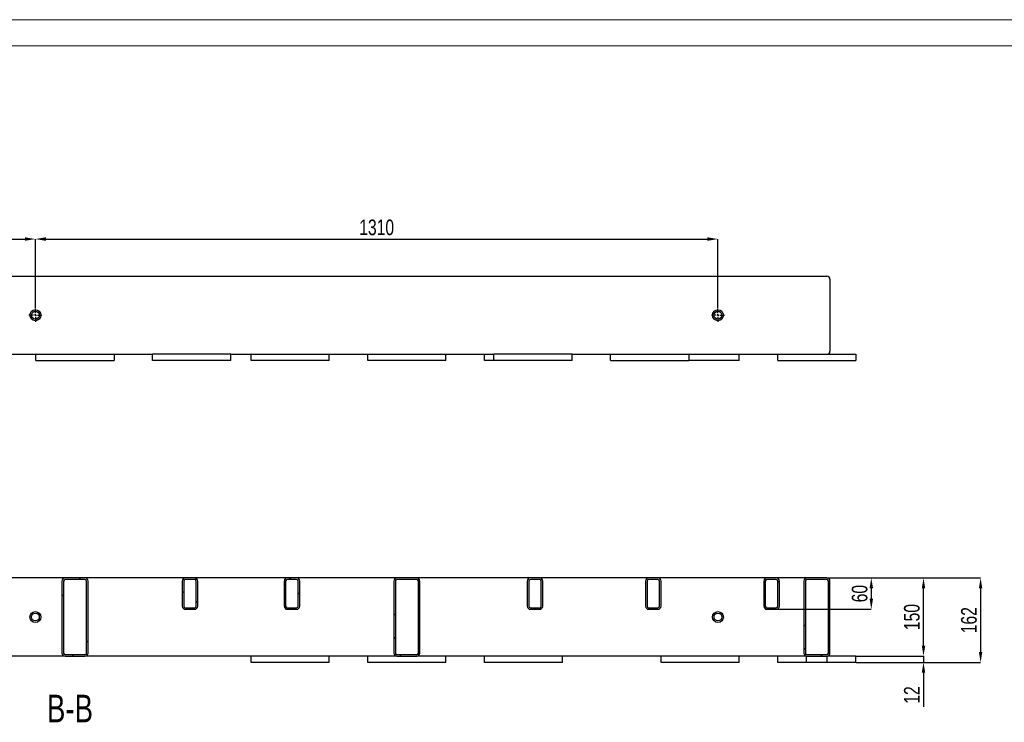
# Model space of a CAD drawing. Header units: millimetres. Extents: x 0 to 841, y 0 to 594.
# Tile 4 of 9: x 219 to 408, y 459 to 594. Entities that reach past the tile are written whole.
import ezdxf

# ---------------------------------------------------------------- set-up
doc = ezdxf.new("R2010")
doc.units = ezdxf.units.MM
doc.header["$PDSIZE"] = -1
doc.linetypes.add('CENTERX2', pattern=[20.32, 12.7, -2.54, 2.54, -2.54])
for name, color, linetype in [('COTES', 1, 'Continuous'), ('NOTES', 6, 'Continuous'), ('TRAIT-FINS', 9, 'Continuous'), ('TRAIT-MIXTES', 3, 'CENTERX2')]:
    doc.layers.add(name, color=color, linetype=linetype)
doc.layers.add('TRAIT-FORT', color=4, linetype='Continuous', lineweight=25)
doc.styles.add('SLDTEXTSTYLE0', font='TXT', dxfattribs={"width": 0.75})
doc.dimstyles.new('SLDDIMSTYLE0', dxfattribs={"dimtxt": 3, "dimasz": 2, "dimexe": 0, "dimexo": 0.0625, "dimgap": 0.75, "dimtad": 1, "dimdec": 0, "dimlfac": 10, "dimrnd": 1e-09, "dimzin": 12, "dimdsep": 46, "dimtxsty": 'SLDTEXTSTYLE0', "dimsah": 1, "dimcen": 0.09, "dimadec": 0, "dimazin": 3, "dimtfac": 1, "dimtdec": 0, "dimtofl": 0, "dimtmove": 0, "dimatfit": 3, "dimfxl": 1, "dimfrac": 2, "dimtolj": 1, "dimtzin": 12, "dimarcsym": 0})
doc.dimstyles.new('SLDDIMSTYLE1', dxfattribs={"dimtxt": 3, "dimasz": 2, "dimexe": 0, "dimexo": 0.0625, "dimgap": 0.75, "dimtad": 1, "dimdec": 0, "dimlfac": 10, "dimrnd": 1e-09, "dimzin": 12, "dimdsep": 46, "dimtxsty": 'SLDTEXTSTYLE0', "dimsah": 1, "dimcen": 0.09, "dimadec": 0, "dimazin": 3, "dimtfac": 1, "dimtdec": 0, "dimtmove": 0, "dimatfit": 0, "dimfxl": 1, "dimfrac": 2, "dimtolj": 1, "dimtzin": 12, "dimarcsym": 0})
pattern_1 = [(45, (0, 0), (-13.4704, 13.4704), []), (45, (4.49, 2e-323), (-13.4704, 13.4704), []), (45, (8.98, 4e-323), (-13.4704, 13.4704), []), (45, (13.47, 6e-323), (-13.4704, 13.4704), [])]

# ---------------------------------------------------------------- blocks, each defined once
blk = doc.blocks.new('_D_40')
at = {"layer": 'COTES', "color": 0, "lineweight": -2, "transparency": 16777216}
for p, q in [((374.26, 486.86), (382.74, 486.86)), ((382.74, 484.86), (382.74, 482.86)), ((364.56, 480.86), (382.74, 480.86))]:
    blk.add_line(p, q, dxfattribs=at)
at = {"layer": 'COTES', "color": 0, "transparency": 16777216}
for points in [[(382.41, 484.86), (383.08, 484.86), (382.74, 486.86)], [(382.41, 482.86), (383.08, 482.86), (382.74, 480.86)]]:
    blk.add_solid(points, dxfattribs=at)
at = {"layer": 'Defpoints', "color": 0, "transparency": 16777216}
for p in [(374.2, 486.86), (364.5, 480.86), (382.74, 480.86)]:
    blk.add_point(p, dxfattribs=at)
at = {"layer": 'COTES', "color": 0, "transparency": 16777216, "insert": (378.99, 483.86), "char_height": 3, "attachment_point": 2, "rotation": 90, "style": 'SLDTEXTSTYLE0'}
blk.add_mtext('\\A1;60', dxfattribs=at)
blk = doc.blocks.new('_D_41')
at = {"layer": 'COTES', "color": 0, "lineweight": -2, "transparency": 16777216}
for p, q in [((374.26, 486.86), (392.76, 486.86)), ((392.76, 473.86), (392.76, 484.86)), ((379.86, 471.86), (392.76, 471.86))]:
    blk.add_line(p, q, dxfattribs=at)
at = {"layer": 'COTES', "color": 0, "transparency": 16777216}
for points in [[(392.43, 484.86), (393.1, 484.86), (392.76, 486.86)], [(392.43, 473.86), (393.1, 473.86), (392.76, 471.86)]]:
    blk.add_solid(points, dxfattribs=at)
at = {"layer": 'Defpoints', "color": 0, "transparency": 16777216}
for p in [(374.2, 486.86), (392.76, 486.86), (379.8, 471.86)]:
    blk.add_point(p, dxfattribs=at)
at = {"layer": 'COTES', "color": 0, "transparency": 16777216, "insert": (389.01, 479.36), "char_height": 3, "attachment_point": 2, "rotation": 90, "style": 'SLDTEXTSTYLE0'}
blk.add_mtext('\\A1;150', dxfattribs=at)
blk = doc.blocks.new('_D_42')
at = {"layer": 'COTES', "color": 0, "lineweight": -2, "transparency": 16777216}
for p, q in [((392.76, 473.86), (392.76, 475.86)), ((379.86, 471.86), (392.76, 471.86)), ((379.86, 470.66), (392.76, 470.66)), ((392.76, 471.86), (392.76, 470.66)), ((392.76, 468.66), (392.76, 462.16))]:
    blk.add_line(p, q, dxfattribs=at)
at = {"layer": 'COTES', "color": 0, "transparency": 16777216}
for points in [[(392.43, 473.86), (393.1, 473.86), (392.76, 471.86)], [(392.43, 468.66), (393.1, 468.66), (392.76, 470.66)]]:
    blk.add_solid(points, dxfattribs=at)
at = {"layer": 'Defpoints', "color": 0, "transparency": 16777216}
for p in [(379.8, 471.86), (379.8, 470.66), (392.76, 471.86)]:
    blk.add_point(p, dxfattribs=at)
at = {"layer": 'COTES', "color": 0, "transparency": 16777216, "insert": (389.01, 464.41), "char_height": 3, "attachment_point": 2, "rotation": 90, "style": 'SLDTEXTSTYLE0'}
blk.add_mtext('\\A1;12', dxfattribs=at)
blk = doc.blocks.new('_D_43')
at = {"layer": 'COTES', "color": 0, "lineweight": -2, "transparency": 16777216}
for p, q in [((374.26, 486.86), (403.72, 486.86)), ((403.72, 484.86), (403.72, 472.66)), ((379.86, 470.66), (403.72, 470.66))]:
    blk.add_line(p, q, dxfattribs=at)
at = {"layer": 'COTES', "color": 0, "transparency": 16777216}
for points in [[(403.39, 484.86), (404.06, 484.86), (403.72, 486.86)], [(403.39, 472.66), (404.06, 472.66), (403.72, 470.66)]]:
    blk.add_solid(points, dxfattribs=at)
at = {"layer": 'Defpoints', "color": 0, "transparency": 16777216}
for p in [(374.2, 486.86), (379.8, 470.66), (403.72, 470.66)]:
    blk.add_point(p, dxfattribs=at)
at = {"layer": 'COTES', "color": 0, "transparency": 16777216, "insert": (399.97, 478.76), "char_height": 3, "attachment_point": 2, "rotation": 90, "style": 'SLDTEXTSTYLE0'}
blk.add_mtext('\\A1;162', dxfattribs=at)
blk = doc.blocks.new('_D_44')
at = {"layer": 'COTES', "color": 0, "lineweight": -2, "transparency": 16777216}
for p, q in [((103.3, 538.61), (103.3, 551.9)), ((105.3, 551.9), (220.3, 551.9)), ((222.3, 538.61), (222.3, 551.9))]:
    blk.add_line(p, q, dxfattribs=at)
at = {"layer": 'COTES', "color": 0, "transparency": 16777216}
for points in [[(105.3, 552.24), (105.3, 551.57), (103.3, 551.9)], [(220.3, 552.24), (220.3, 551.57), (222.3, 551.9)]]:
    blk.add_solid(points, dxfattribs=at)
at = {"layer": 'Defpoints', "color": 0, "transparency": 16777216}
for p in [(222.3, 551.9), (103.3, 538.54), (222.3, 538.54)]:
    blk.add_point(p, dxfattribs=at)
at = {"layer": 'COTES', "color": 0, "transparency": 16777216, "insert": (162.8, 555.65), "char_height": 3, "attachment_point": 2, "style": 'SLDTEXTSTYLE0'}
blk.add_mtext('\\A1;1190', dxfattribs=at)
blk = doc.blocks.new('_D_45')
at = {"layer": 'COTES', "color": 0, "lineweight": -2, "transparency": 16777216}
for p, q in [((222.3, 538.61), (222.3, 551.9)), ((224.3, 551.9), (351.3, 551.9)), ((353.3, 538.61), (353.3, 551.9))]:
    blk.add_line(p, q, dxfattribs=at)
at = {"layer": 'COTES', "color": 0, "transparency": 16777216}
for points in [[(224.3, 552.24), (224.3, 551.57), (222.3, 551.9)], [(351.3, 552.24), (351.3, 551.57), (353.3, 551.9)]]:
    blk.add_solid(points, dxfattribs=at)
at = {"layer": 'Defpoints', "color": 0, "transparency": 16777216}
for p in [(353.3, 551.9), (222.3, 538.54), (353.3, 538.54)]:
    blk.add_point(p, dxfattribs=at)
at = {"layer": 'COTES', "color": 0, "transparency": 16777216, "insert": (287.8, 555.65), "char_height": 3, "attachment_point": 2, "style": 'SLDTEXTSTYLE0'}
blk.add_mtext('\\A1;1310', dxfattribs=at)
blk = doc.blocks.new('SW_CENTERMARKSYMBOL_4')
at = {"layer": 'TRAIT-MIXTES', "color": 0}
for p, q in [((-0.4, 0), (-1.25, 0)), ((0, 0), (-0.2, 0)), ((0, 0.4), (0, 1.25)), ((0, 0), (0, 0.2)), ((0, 0), (0, -0.2)), ((0, 0), (0.2, 0)), ((0.4, 0), (1.25, 0)), ((0, -0.4), (0, -1.25))]:
    blk.add_line(p, q, dxfattribs=at)
blk = doc.blocks.new('SW_CENTERMARKSYMBOL_5')
at = {"layer": 'TRAIT-MIXTES', "color": 0}
for p, q in [((-0.4, 0), (-1.25, 0)), ((0, 0), (-0.2, 0)), ((0, 0.4), (0, 1.25)), ((0, 0), (0, 0.2)), ((0, 0), (0, -0.2)), ((0, 0), (0.2, 0)), ((0.4, 0), (1.25, 0)), ((0, -0.4), (0, -1.25))]:
    blk.add_line(p, q, dxfattribs=at)

msp = doc.modelspace()

# ---------------------------------------------------------------- hatches: boundary and pattern name
at = {"layer": 'TRAIT-FINS'}
h = msp.add_hatch(dxfattribs=at)
h.set_pattern_fill('DIN 201 ACIER ET FONTE', color=256, style=0, pattern_type=2)
h.set_pattern_definition(pattern_1)
edge = h.paths.add_edge_path(flags=0)
edge.add_line((227.4, 486.26), (227.4, 472.46))
edge.add_arc((228, 472.46), 0.6, 180, 270)
edge.add_line((228, 471.86), (231.8, 471.86))
edge.add_arc((231.8, 472.46), 0.6, 270, 360)
edge.add_line((232.4, 472.46), (232.4, 486.26))
edge.add_arc((231.8, 486.26), 0.6, 0, 90)
edge.add_line((231.8, 486.86), (228, 486.86))
edge.add_arc((228, 486.26), 0.6, 90, 180)
edge = h.paths.add_edge_path(flags=0)
edge.add_arc((228, 472.46), 0.3, 180, 270, ccw=False)
edge.add_line((227.7, 472.46), (227.7, 486.26))
edge.add_arc((228, 486.26), 0.3, 90, 180, ccw=False)
edge.add_line((228, 486.56), (231.8, 486.56))
edge.add_arc((231.8, 486.26), 0.3, 0, 90, ccw=False)
edge.add_line((232.1, 486.26), (232.1, 472.46))
edge.add_arc((231.8, 472.46), 0.3, 270, 360, ccw=False)
edge.add_line((231.8, 472.16), (228, 472.16))
h = msp.add_hatch(dxfattribs=at)
h.set_pattern_fill('DIN 201 ACIER ET FONTE', color=256, style=0, pattern_type=2)
h.set_pattern_definition(pattern_1)
edge = h.paths.add_edge_path(flags=0)
edge.add_line((251.07, 480.86), (252.87, 480.86))
edge.add_arc((252.87, 481.46), 0.6, 270, 360)
edge.add_line((253.47, 481.46), (253.47, 486.26))
edge.add_arc((252.87, 486.26), 0.6, 0, 90)
edge.add_line((252.87, 486.86), (251.07, 486.86))
edge.add_arc((251.07, 486.26), 0.6, 90, 180)
edge.add_line((250.47, 486.26), (250.47, 481.46))
edge.add_arc((251.07, 481.46), 0.6, 180, 270)
edge = h.paths.add_edge_path(flags=0)
edge.add_arc((252.87, 481.46), 0.3, 270, 360, ccw=False)
edge.add_line((252.87, 481.16), (251.07, 481.16))
edge.add_arc((251.07, 481.46), 0.3, 180, 270, ccw=False)
edge.add_line((250.77, 481.46), (250.77, 486.26))
edge.add_arc((251.07, 486.26), 0.3, 90, 180, ccw=False)
edge.add_line((251.07, 486.56), (252.87, 486.56))
edge.add_arc((252.87, 486.26), 0.3, 0, 90, ccw=False)
edge.add_line((253.17, 486.26), (253.17, 481.46))
h = msp.add_hatch(dxfattribs=at)
h.set_pattern_fill('DIN 201 ACIER ET FONTE', color=256, style=0, pattern_type=2)
h.set_pattern_definition(pattern_1)
edge = h.paths.add_edge_path(flags=0)
edge.add_line((270.63, 480.86), (272.43, 480.86))
edge.add_arc((272.43, 481.46), 0.6, 270, 360)
edge.add_line((273.03, 481.46), (273.03, 486.26))
edge.add_arc((272.43, 486.26), 0.6, 0, 90)
edge.add_line((272.43, 486.86), (270.63, 486.86))
edge.add_arc((270.63, 486.26), 0.6, 90, 180)
edge.add_line((270.03, 486.26), (270.03, 481.46))
edge.add_arc((270.63, 481.46), 0.6, 180, 270)
edge = h.paths.add_edge_path(flags=0)
edge.add_arc((272.43, 481.46), 0.3, 270, 360, ccw=False)
edge.add_line((272.43, 481.16), (270.63, 481.16))
edge.add_arc((270.63, 481.46), 0.3, 180, 270, ccw=False)
edge.add_line((270.33, 481.46), (270.33, 486.26))
edge.add_arc((270.63, 486.26), 0.3, 90, 180, ccw=False)
edge.add_line((270.63, 486.56), (272.43, 486.56))
edge.add_arc((272.43, 486.26), 0.3, 0, 90, ccw=False)
edge.add_line((272.73, 486.26), (272.73, 481.46))
h = msp.add_hatch(dxfattribs=at)
h.set_pattern_fill('DIN 201 ACIER ET FONTE', color=256, style=0, pattern_type=2)
h.set_pattern_definition(pattern_1)
edge = h.paths.add_edge_path(flags=0)
edge.add_line((291.1, 486.26), (291.1, 472.46))
edge.add_arc((291.7, 472.46), 0.6, 180, 270)
edge.add_line((291.7, 471.86), (295.5, 471.86))
edge.add_arc((295.5, 472.46), 0.6, 270, 360)
edge.add_line((296.1, 472.46), (296.1, 486.26))
edge.add_arc((295.5, 486.26), 0.6, 0, 90)
edge.add_line((295.5, 486.86), (291.7, 486.86))
edge.add_arc((291.7, 486.26), 0.6, 90, 180)
edge = h.paths.add_edge_path(flags=0)
edge.add_arc((291.7, 472.46), 0.3, 180, 270, ccw=False)
edge.add_line((291.4, 472.46), (291.4, 486.26))
edge.add_arc((291.7, 486.26), 0.3, 90, 180, ccw=False)
edge.add_line((291.7, 486.56), (295.5, 486.56))
edge.add_arc((295.5, 486.26), 0.3, 0, 90, ccw=False)
edge.add_line((295.8, 486.26), (295.8, 472.46))
edge.add_arc((295.5, 472.46), 0.3, 270, 360, ccw=False)
edge.add_line((295.5, 472.16), (291.7, 472.16))
h = msp.add_hatch(dxfattribs=at)
h.set_pattern_fill('DIN 201 ACIER ET FONTE', color=256, style=0, pattern_type=2)
h.set_pattern_definition(pattern_1)
edge = h.paths.add_edge_path(flags=0)
edge.add_line((317.3, 480.86), (319.1, 480.86))
edge.add_arc((319.1, 481.46), 0.6, 270, 360)
edge.add_line((319.7, 481.46), (319.7, 486.26))
edge.add_arc((319.1, 486.26), 0.6, 0, 90)
edge.add_line((319.1, 486.86), (317.3, 486.86))
edge.add_arc((317.3, 486.26), 0.6, 90, 180)
edge.add_line((316.7, 486.26), (316.7, 481.46))
edge.add_arc((317.3, 481.46), 0.6, 180, 270)
edge = h.paths.add_edge_path(flags=0)
edge.add_arc((319.1, 481.46), 0.3, 270, 360, ccw=False)
edge.add_line((319.1, 481.16), (317.3, 481.16))
edge.add_arc((317.3, 481.46), 0.3, 180, 270, ccw=False)
edge.add_line((317, 481.46), (317, 486.26))
edge.add_arc((317.3, 486.26), 0.3, 90, 180, ccw=False)
edge.add_line((317.3, 486.56), (319.1, 486.56))
edge.add_arc((319.1, 486.26), 0.3, 0, 90, ccw=False)
edge.add_line((319.4, 486.26), (319.4, 481.46))
h = msp.add_hatch(dxfattribs=at)
h.set_pattern_fill('DIN 201 ACIER ET FONTE', color=256, style=0, pattern_type=2)
h.set_pattern_definition(pattern_1)
edge = h.paths.add_edge_path(flags=0)
edge.add_line((340, 480.86), (341.8, 480.86))
edge.add_arc((341.8, 481.46), 0.6, 270, 360)
edge.add_line((342.4, 481.46), (342.4, 486.26))
edge.add_arc((341.8, 486.26), 0.6, 0, 90)
edge.add_line((341.8, 486.86), (340, 486.86))
edge.add_arc((340, 486.26), 0.6, 90, 180)
edge.add_line((339.4, 486.26), (339.4, 481.46))
edge.add_arc((340, 481.46), 0.6, 180, 270)
edge = h.paths.add_edge_path(flags=0)
edge.add_arc((341.8, 481.46), 0.3, 270, 360, ccw=False)
edge.add_line((341.8, 481.16), (340, 481.16))
edge.add_arc((340, 481.46), 0.3, 180, 270, ccw=False)
edge.add_line((339.7, 481.46), (339.7, 486.26))
edge.add_arc((340, 486.26), 0.3, 90, 180, ccw=False)
edge.add_line((340, 486.56), (341.8, 486.56))
edge.add_arc((341.8, 486.26), 0.3, 0, 90, ccw=False)
edge.add_line((342.1, 486.26), (342.1, 481.46))
h = msp.add_hatch(dxfattribs=at)
h.set_pattern_fill('DIN 201 ACIER ET FONTE', color=256, style=0, pattern_type=2)
h.set_pattern_definition(pattern_1)
edge = h.paths.add_edge_path(flags=0)
edge.add_line((362.7, 480.86), (364.5, 480.86))
edge.add_arc((364.5, 481.46), 0.6, 270, 360)
edge.add_line((365.1, 481.46), (365.1, 486.26))
edge.add_arc((364.5, 486.26), 0.6, 0, 90)
edge.add_line((364.5, 486.86), (362.7, 486.86))
edge.add_arc((362.7, 486.26), 0.6, 90, 180)
edge.add_line((362.1, 486.26), (362.1, 481.46))
edge.add_arc((362.7, 481.46), 0.6, 180, 270)
edge = h.paths.add_edge_path(flags=0)
edge.add_arc((364.5, 481.46), 0.3, 270, 360, ccw=False)
edge.add_line((364.5, 481.16), (362.7, 481.16))
edge.add_arc((362.7, 481.46), 0.3, 180, 270, ccw=False)
edge.add_line((362.4, 481.46), (362.4, 486.26))
edge.add_arc((362.7, 486.26), 0.3, 90, 180, ccw=False)
edge.add_line((362.7, 486.56), (364.5, 486.56))
edge.add_arc((364.5, 486.26), 0.3, 0, 90, ccw=False)
edge.add_line((364.8, 486.26), (364.8, 481.46))
h = msp.add_hatch(dxfattribs=at)
h.set_pattern_fill('DIN 201 ACIER ET FONTE', color=256, style=0, pattern_type=2)
h.set_pattern_definition(pattern_1)
edge = h.paths.add_edge_path(flags=0)
edge.add_line((370.4, 471.86), (374.2, 471.86))
edge.add_arc((374.2, 472.46), 0.6, 270, 360)
edge.add_line((374.8, 472.46), (374.8, 486.26))
edge.add_arc((374.2, 486.26), 0.6, 0, 90)
edge.add_line((374.2, 486.86), (370.4, 486.86))
edge.add_arc((370.4, 486.26), 0.6, 90, 180)
edge.add_line((369.8, 486.26), (369.8, 472.46))
edge.add_arc((370.4, 472.46), 0.6, 180, 270)
edge = h.paths.add_edge_path(flags=0)
edge.add_arc((374.2, 472.46), 0.3, 270, 360, ccw=False)
edge.add_line((374.2, 472.16), (370.4, 472.16))
edge.add_arc((370.4, 472.46), 0.3, 180, 270, ccw=False)
edge.add_line((370.1, 472.46), (370.1, 486.26))
edge.add_arc((370.4, 486.26), 0.3, 90, 180, ccw=False)
edge.add_line((370.4, 486.56), (374.2, 486.56))
edge.add_arc((374.2, 486.26), 0.3, 0, 90, ccw=False)
edge.add_line((374.5, 486.26), (374.5, 472.46))

# ---------------------------------------------------------------- linework, layer by layer
at = {"lineweight": 18}
for p, q in [((841, 594), (0, 594)), ((836, 589), (5, 589))]:
    msp.add_line(p, q, dxfattribs=at)
at = {"layer": 'TRAIT-FORT', "lineweight": 25}
for p, q in [((83.9, 544.79), (374.2, 544.79)), ((374.8, 544.19), (374.8, 530.39)), ((215, 529.79), (222.4, 529.79)), ((222.4, 528.59), (222.4, 529.79)), ((222.4, 529.79), (237.4, 529.79)), ((237.4, 529.79), (244.8, 529.79)), ((237.4, 529.79), (237.4, 528.59)), ((244.8, 528.59), (244.8, 529.79)), ((259.8, 529.79), (244.8, 529.79)), ((259.8, 529.79), (310.3, 529.79)), ((259.8, 528.59), (259.8, 529.79)), ((263.7, 528.59), (263.7, 529.79)), ((278.7, 528.59), (278.7, 529.79)), ((286.1, 528.59), (286.1, 529.79)), ((301.1, 528.59), (301.1, 529.79)), ((308.5, 528.59), (308.5, 529.79)), ((310.3, 528.59), (310.3, 529.79)), ((325.3, 529.79), (310.3, 529.79)), ((325.3, 529.79), (332.7, 529.79)), ((325.3, 528.59), (325.3, 529.79)), ((332.7, 528.59), (332.7, 529.79)), ((332.7, 529.79), (347.7, 529.79)), ((347.7, 529.79), (364.8, 529.79)), ((347.7, 529.79), (347.7, 528.59)), ((357.4, 528.59), (357.4, 529.79)), ((364.8, 528.59), (364.8, 529.79)), ((364.8, 529.79), (379.8, 529.79)), ((379.8, 529.79), (379.8, 528.59)), ((222.4, 528.59), (237.4, 528.59)), ((259.8, 528.59), (244.8, 528.59)), ((278.7, 528.59), (263.7, 528.59)), ((301.1, 528.59), (286.1, 528.59)), ((310.3, 528.59), (308.5, 528.59)), ((325.3, 528.59), (310.3, 528.59)), ((332.7, 528.59), (347.7, 528.59)), ((357.4, 528.59), (347.7, 528.59)), ((364.8, 528.59), (379.8, 528.59)), ((228, 486.86), (208.03, 486.86)), ((227.4, 486.26), (227.4, 472.46)), ((227.7, 486.26), (227.7, 472.46)), ((231.8, 486.86), (228, 486.86)), ((231.8, 486.56), (228, 486.56)), ((251.07, 486.86), (231.8, 486.86)), ((232.1, 472.46), (232.1, 486.26)), ((232.4, 472.46), (232.4, 486.26)), ((250.47, 486.26), (250.47, 481.46)), ((250.77, 486.26), (250.77, 481.46)), ((252.87, 486.86), (251.07, 486.86)), ((252.87, 486.56), (251.07, 486.56)), ((270.63, 486.86), (252.87, 486.86)), ((253.17, 481.46), (253.17, 486.26)), ((253.47, 481.46), (253.47, 486.26)), ((270.03, 486.26), (270.03, 481.46)), ((270.33, 486.26), (270.33, 481.46)), ((272.43, 486.86), (270.63, 486.86)), ((272.43, 486.56), (270.63, 486.56)), ((291.7, 486.86), (272.43, 486.86)), ((272.73, 481.46), (272.73, 486.26)), ((273.03, 481.46), (273.03, 486.26)), ((291.1, 486.26), (291.1, 472.46)), ((291.4, 486.26), (291.4, 472.46)), ((295.5, 486.86), (291.7, 486.86)), ((295.5, 486.56), (291.7, 486.56)), ((317.3, 486.86), (295.5, 486.86)), ((295.8, 472.46), (295.8, 486.26)), ((296.1, 472.46), (296.1, 486.26)), ((316.7, 486.26), (316.7, 481.46)), ((317, 486.26), (317, 481.46)), ((319.1, 486.86), (317.3, 486.86)), ((319.1, 486.56), (317.3, 486.56)), ((340, 486.86), (319.1, 486.86)), ((319.4, 481.46), (319.4, 486.26)), ((319.7, 481.46), (319.7, 486.26)), ((339.4, 486.26), (339.4, 481.46)), ((339.7, 486.26), (339.7, 481.46)), ((341.8, 486.86), (340, 486.86)), ((341.8, 486.56), (340, 486.56)), ((362.7, 486.86), (341.8, 486.86)), ((342.1, 481.46), (342.1, 486.26)), ((342.4, 481.46), (342.4, 486.26)), ((362.1, 486.26), (362.1, 481.46)), ((362.4, 486.26), (362.4, 481.46)), ((364.5, 486.86), (362.7, 486.86)), ((364.5, 486.56), (362.7, 486.56)), ((370.4, 486.86), (364.5, 486.86)), ((364.8, 481.46), (364.8, 486.26)), ((365.1, 481.46), (365.1, 486.26)), ((369.8, 486.26), (369.8, 472.46)), ((370.1, 486.26), (370.1, 472.46)), ((374.2, 486.86), (370.4, 486.86)), ((374.2, 486.56), (370.4, 486.56)), ((374.5, 472.46), (374.5, 486.26)), ((374.8, 472.46), (374.8, 486.26)), ((251.07, 481.16), (252.87, 481.16)), ((251.07, 480.86), (252.87, 480.86)), ((270.63, 481.16), (272.43, 481.16)), ((270.63, 480.86), (272.43, 480.86)), ((317.3, 481.16), (319.1, 481.16)), ((317.3, 480.86), (319.1, 480.86)), ((340, 481.16), (341.8, 481.16)), ((340, 480.86), (341.8, 480.86)), ((362.7, 481.16), (364.5, 481.16)), ((362.7, 480.86), (364.5, 480.86)), ((228, 471.86), (194, 471.86)), ((228, 472.16), (231.8, 472.16)), ((228, 471.86), (231.8, 471.86)), ((263.7, 471.86), (231.8, 471.86)), ((263.7, 470.66), (263.7, 471.86)), ((278.7, 471.86), (263.7, 471.86)), ((278.7, 470.66), (263.7, 470.66)), ((286.1, 471.86), (278.7, 471.86)), ((278.7, 470.66), (278.7, 471.86)), ((286.1, 470.66), (286.1, 471.86)), ((291.7, 471.86), (286.1, 471.86)), ((301.1, 470.66), (286.1, 470.66)), ((291.7, 472.16), (295.5, 472.16)), ((291.7, 471.86), (295.5, 471.86)), ((301.1, 471.86), (295.5, 471.86)), ((308.5, 471.86), (301.1, 471.86)), ((301.1, 470.66), (301.1, 471.86)), ((323.5, 471.86), (308.5, 471.86)), ((308.5, 470.66), (308.5, 471.86)), ((323.5, 470.66), (308.5, 470.66)), ((342.4, 471.86), (323.5, 471.86)), ((323.5, 470.66), (323.5, 471.86)), ((357.4, 471.86), (342.4, 471.86)), ((342.4, 470.66), (342.4, 471.86)), ((357.4, 470.66), (342.4, 470.66)), ((364.8, 471.86), (357.4, 471.86)), ((357.4, 470.66), (357.4, 471.86)), ((370.3, 471.86), (364.8, 471.86)), ((364.8, 470.66), (364.8, 471.86)), ((370.3, 470.66), (364.8, 470.66)), ((370.3, 470.66), (370.3, 471.86)), ((374.3, 470.66), (370.3, 470.66)), ((370.4, 472.16), (374.2, 472.16)), ((370.4, 471.86), (374.2, 471.86)), ((379.8, 471.86), (374.3, 471.86)), ((374.3, 470.66), (374.3, 471.86)), ((379.8, 470.66), (374.3, 470.66)), ((379.8, 470.66), (379.8, 471.86))]:
    msp.add_line(p, q, dxfattribs=at)
for centre, radius in [((222.3, 537.29), 1.05), ((222.3, 537.29), 0.75), ((353.3, 537.29), 1.05), ((353.3, 537.29), 0.75), ((222.3, 479.36), 1.05), ((222.3, 479.36), 0.75), ((353.3, 479.36), 1.05), ((353.3, 479.36), 0.75)]:
    msp.add_circle(centre, radius, dxfattribs=at)
for centre, radius, start, end in [((374.2, 544.19), 0.6, 0, 90), ((374.2, 530.39), 0.6, 270, 0), ((228, 486.26), 0.6, 90, 180), ((228, 486.26), 0.3, 90, 180), ((231.8, 486.26), 0.6, 0, 90), ((231.8, 486.26), 0.3, 0, 90), ((251.07, 486.26), 0.6, 90, 180), ((251.07, 486.26), 0.3, 90, 180), ((252.87, 486.26), 0.6, 0, 90), ((252.87, 486.26), 0.3, 0, 90), ((270.63, 486.26), 0.6, 90, 180), ((270.63, 486.26), 0.3, 90, 180), ((272.43, 486.26), 0.6, 0, 90), ((272.43, 486.26), 0.3, 0, 90), ((291.7, 486.26), 0.6, 90, 180), ((291.7, 486.26), 0.3, 90, 180), ((295.5, 486.26), 0.6, 0, 90), ((295.5, 486.26), 0.3, 0, 90), ((317.3, 486.26), 0.6, 90, 180), ((317.3, 486.26), 0.3, 90, 180), ((319.1, 486.26), 0.6, 0, 90), ((319.1, 486.26), 0.3, 0, 90), ((340, 486.26), 0.6, 90, 180), ((340, 486.26), 0.3, 90, 180), ((341.8, 486.26), 0.6, 0, 90), ((341.8, 486.26), 0.3, 0, 90), ((362.7, 486.26), 0.6, 90, 180), ((362.7, 486.26), 0.3, 90, 180), ((364.5, 486.26), 0.6, 0, 90), ((364.5, 486.26), 0.3, 0, 90), ((370.4, 486.26), 0.6, 90, 180), ((370.4, 486.26), 0.3, 90, 180), ((374.2, 486.26), 0.6, 0, 90), ((374.2, 486.26), 0.3, 0, 90), ((251.07, 481.46), 0.6, 180, 270), ((251.07, 481.46), 0.3, 180, 270), ((252.87, 481.46), 0.6, 270, 360), ((252.87, 481.46), 0.3, 270, 0), ((270.63, 481.46), 0.6, 180, 270), ((270.63, 481.46), 0.3, 180, 270), ((272.43, 481.46), 0.6, 270, 360), ((272.43, 481.46), 0.3, 270, 0), ((317.3, 481.46), 0.6, 180, 270), ((317.3, 481.46), 0.3, 180, 270), ((319.1, 481.46), 0.6, 270, 360), ((319.1, 481.46), 0.3, 270, 0), ((340, 481.46), 0.6, 180, 270), ((340, 481.46), 0.3, 180, 270), ((341.8, 481.46), 0.6, 270, 360), ((341.8, 481.46), 0.3, 270, 0), ((362.7, 481.46), 0.6, 180, 270), ((362.7, 481.46), 0.3, 180, 270), ((364.5, 481.46), 0.6, 270, 360), ((364.5, 481.46), 0.3, 270, 0), ((228, 472.46), 0.6, 180, 270), ((228, 472.46), 0.3, 180, 270), ((231.8, 472.46), 0.6, 270, 0), ((231.8, 472.46), 0.3, 270, 0), ((291.7, 472.46), 0.6, 180, 270), ((291.7, 472.46), 0.3, 180, 270), ((295.5, 472.46), 0.3, 270, 0), ((295.5, 472.46), 0.6, 270, 0), ((370.4, 472.46), 0.6, 180, 270), ((370.4, 472.46), 0.3, 180, 270), ((374.2, 472.46), 0.6, 270, 0), ((374.2, 472.46), 0.3, 270, 0)]:
    msp.add_arc(centre, radius, start, end, dxfattribs=at)

# ---------------------------------------------------------------- block references
at = {"layer": 'TRAIT-MIXTES'}
for name, p in [('SW_CENTERMARKSYMBOL_4', (222.3, 537.29)), ('SW_CENTERMARKSYMBOL_5', (353.3, 537.29))]:
    msp.add_blockref(name, p, dxfattribs=at)

# ---------------------------------------------------------------- texts
at = {"layer": 'NOTES', "insert": (228.93, 464.46), "char_height": 5.292, "attachment_point": 2, "style": 'SLDTEXTSTYLE0'}
msp.add_mtext('B-B', dxfattribs=at)

# ---------------------------------------------------------------- dimensions: what is measured, and where the dimension line sits
at = {"layer": 'COTES'}
for base, p1, p2, picture, middle in [((222.3, 551.9), (103.3, 538.54), (222.3, 538.54), '_D_44', (162.8, 551.9)), ((353.3, 551.9), (222.3, 538.54), (353.3, 538.54), '_D_45', (287.8, 551.9))]:
    dim = msp.add_linear_dim(base=base, p1=p1, p2=p2, dimstyle='SLDDIMSTYLE0', dxfattribs=at)
    dim.commit()
    dim.dimension.update_dxf_attribs({"geometry": picture, "text_midpoint": middle, "dimtype": 160})
for base, p1, p2, dimstyle, picture, middle in [((382.74, 480.86), (374.2, 486.86), (364.5, 480.86), 'SLDDIMSTYLE1', '_D_40', (382.74, 483.86)), ((392.76, 486.86), (379.8, 471.86), (374.2, 486.86), 'SLDDIMSTYLE0', '_D_41', (392.76, 479.36)), ((403.72, 470.66), (374.2, 486.86), (379.8, 470.66), 'SLDDIMSTYLE0', '_D_43', (403.72, 478.76)), ((392.76, 471.86), (379.8, 470.66), (379.8, 471.86), 'SLDDIMSTYLE1', '_D_42', (392.76, 464.41))]:
    dim = msp.add_linear_dim(base=base, p1=p1, p2=p2, angle=90, dimstyle=dimstyle, dxfattribs=at)
    dim.commit()
    dim.dimension.update_dxf_attribs({"geometry": picture, "text_midpoint": middle, "dimtype": 160})

doc.saveas('drawing.dxf')
